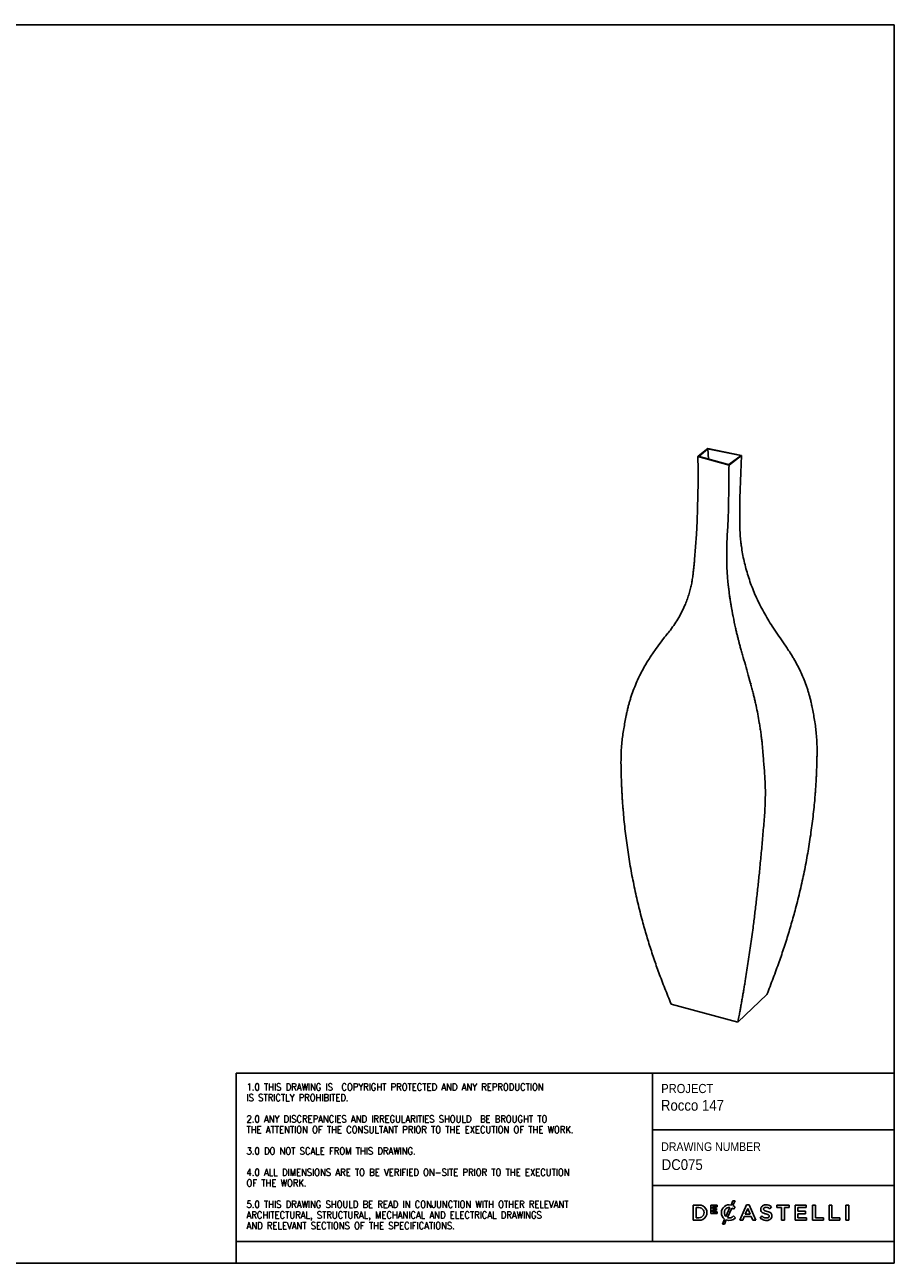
# Model space of a CAD drawing. Header units: millimetres. Extents: x 136 to 3416, y 36 to 2332.
# Tile 2 of 2: x 1805 to 3416, y 36 to 2332. Entities that reach past the tile are written whole.
import ezdxf

# ---------------------------------------------------------------- set-up
doc = ezdxf.new("R2010")
doc.units = ezdxf.units.MM
doc.header["$LTSCALE"] = 8
doc.linetypes.add('SLD-Solido', pattern=[0])
doc.layers.add('NOTE', color=3, linetype='SLD-Solido')
doc.layers.add('SCHIZZI', color=9, linetype='Continuous')
doc.styles.add('SLDTEXTSTYLE0', font='GOTHIC.TTF', dxfattribs={"width": 0.913})
doc.styles.add('SLDTEXTSTYLE1', font='romans__.ttf', dxfattribs={"width": 0.893})

msp = doc.modelspace()

# ---------------------------------------------------------------- linework, layer by layer
for p, q in [((3052.59, 1531.98), (3070.01, 1546.21)), ((3053.37, 1531.77), (3070.25, 1545.89)), ((3131.57, 1533.34), (3069.74, 1546)), ((3070.01, 1546.21), (3132.73, 1533.48)), ((3071.49, 1526.84), (3070.25, 1545.89)), ((3052.59, 1531.98), (3052.03, 1531.48)), ((3109.64, 1515.83), (3052.03, 1531.48)), ((3110.2, 1516.32), (3052.59, 1531.98)), ((3109.32, 1516.56), (3131.96, 1533.64)), ((3109.38, 1510.04), (3109.64, 1515.83)), ((3110.2, 1516.32), (3109.64, 1515.83)), ((3132.73, 1533.48), (3110.2, 1516.32)), ((3106.3, 1385.69), (3106.1, 1380.6)), ((2973.06, 1173.8), (2989.93, 1196.48)), ((2973.06, 1173.8), (2964.94, 1161.61)), ((3209.04, 1188.12), (3217.16, 1176.37)), ((3149.45, 1111.01), (3145.21, 1126.55)), ((3179.89, 534.22), (3125.82, 482.74)), ((3002.66, 516.22), (3125.82, 482.74))]:
    msp.add_line(p, q)
at = {"flags": 128}
for points in [[(3052.03, 1531.48), (3052.3, 1507.32), (3052.26, 1483.24), (3051.92, 1459.23), (3051.28, 1435.31), (3050.34, 1411.47), (3049.09, 1387.71), (3047.55, 1364.05), (3045.7, 1340.49)], [(3132.73, 1533.48), (3131.9, 1517.44), (3131.2, 1501.5), (3130.61, 1485.67), (3130.13, 1469.95), (3129.78, 1454.35), (3129.54, 1438.86), (3129.41, 1423.49), (3129.41, 1408.24)], [(3106.3, 1385.69), (3107.09, 1401.7), (3107.77, 1417.61), (3108.33, 1433.42), (3108.78, 1449.11), (3109.1, 1464.68), (3109.31, 1480.14), (3109.41, 1495.48), (3109.38, 1510.04)], [(3189.69, 1216.92), (3192.09, 1213.28), (3194.49, 1209.65), (3196.9, 1206.04), (3199.31, 1202.43), (3201.74, 1198.84), (3204.17, 1195.25), (3206.6, 1191.68), (3209.04, 1188.12)], [(3217.16, 1176.37), (3217.18, 1176.35), (3217.2, 1176.32), (3217.21, 1176.3), (3217.23, 1176.28), (3217.25, 1176.25), (3217.26, 1176.23), (3217.28, 1176.21), (3217.29, 1176.18)], [(2964.94, 1161.61), (2964.93, 1161.59), (2964.91, 1161.56), (2964.89, 1161.54), (2964.88, 1161.52), (2964.86, 1161.49), (2964.84, 1161.47), (2964.83, 1161.44), (2964.81, 1161.42)], [(3145.21, 1126.55), (3143.92, 1131.23), (3142.62, 1135.91), (3141.31, 1140.58), (3139.99, 1145.25), (3138.66, 1149.92), (3137.32, 1154.58), (3135.97, 1159.24), (3134.61, 1163.89)], [(3149.52, 1110.76), (3149.51, 1110.79), (3149.5, 1110.82), (3149.5, 1110.85), (3149.49, 1110.88), (3149.48, 1110.91), (3149.47, 1110.94), (3149.46, 1110.97), (3149.45, 1111.01)], [(3150.47, 1110.96), (3150.46, 1110.99), (3150.45, 1111.02), (3150.44, 1111.05), (3150.44, 1111.08), (3150.43, 1111.11), (3150.42, 1111.15), (3150.41, 1111.18), (3150.4, 1111.21)], [(3263.08, 1069.42), (3263.66, 1066.51), (3264.24, 1063.6), (3264.8, 1060.68), (3265.36, 1057.75), (3265.92, 1054.81), (3266.47, 1051.87), (3267.01, 1048.92), (3267.54, 1045.96)], [(2919.02, 1051.17), (2918.44, 1048.15), (2917.87, 1045.14), (2917.3, 1042.13), (2916.74, 1039.12), (2916.18, 1036.12), (2915.63, 1033.13), (2915.09, 1030.14), (2914.56, 1027.15)], [(3174.53, 956.36), (3174.25, 959.57), (3173.98, 962.78), (3173.71, 965.99), (3173.45, 969.22), (3173.2, 972.44), (3172.95, 975.67), (3172.7, 978.91), (3172.47, 982.15)], [(3272.7, 981.87), (3272.69, 981.46), (3272.69, 981.06), (3272.68, 980.65), (3272.68, 980.24), (3272.67, 979.84), (3272.67, 979.43), (3272.66, 979.02), (3272.66, 978.61)], [(2909.4, 961.99), (2909.4, 961.56), (2909.41, 961.14), (2909.41, 960.72), (2909.42, 960.29), (2909.42, 959.87), (2909.43, 959.45), (2909.43, 959.02), (2909.44, 958.6)], [(3176.07, 876.75), (3176.46, 886.47), (3176.47, 886.89), (3176.49, 887.31), (3176.51, 887.73), (3176.52, 888.14), (3176.54, 888.56), (3176.55, 888.98), (3176.57, 889.4)], [(3191.44, 564.47), (3190.01, 560.7), (3188.57, 556.92), (3187.13, 553.14), (3185.69, 549.36), (3184.25, 545.58), (3182.8, 541.8), (3181.35, 538.01), (3179.89, 534.22)], [(2990.64, 545.54), (2992.07, 541.95), (2993.5, 538.36), (2994.94, 534.78), (2996.38, 531.2), (2997.83, 527.63), (2999.28, 524.06), (3000.73, 520.5), (3002.66, 516.22)], [(3125.82, 482.74), (3125.93, 483.27), (3126.03, 483.8), (3126.14, 484.33), (3126.24, 484.85), (3126.35, 485.38), (3126.45, 485.91), (3126.56, 486.44), (3126.66, 486.97)]]:
    msp.add_lwpolyline(points, dxfattribs=at)
for centre, radius, start, end in [((3672.26, 1350.4), 566.96, 176.94689, 191.61191), ((3235.15, 998.56), 315.13, 139.74565, 141.09318), ((2825.45, 1345.44), 221.7, 319.74749, 322.30456)]:
    msp.add_arc(centre, radius, start, end)
for points, knots in [([(3189.69, 1216.92), (3186.89, 1221.3), (3181.33, 1229.99), (3173.78, 1243.16), (3166.86, 1256.25), (3160.55, 1269.44), (3154.78, 1282.83), (3149.54, 1296.46), (3144.9, 1310.16), (3140.88, 1323.86), (3137.47, 1337.54), (3134.65, 1351.28), (3132.83, 1362.54), (3131.69, 1371.26), (3131, 1377.43), (3130.48, 1383.16), (3130.07, 1388.76), (3129.75, 1394.53), (3129.49, 1401.12), (3129.44, 1405.77), (3129.41, 1408.24)], [0, 0, 0, 0, 0.0735684, 0.1457909, 0.2166775, 0.286239, 0.3571564, 0.4285838, 0.4999922, 0.5701114, 0.640132, 0.7100648, 0.7803217, 0.8118741, 0.8431982, 0.8742949, 0.8993843, 0.9286048, 0.9621433, 1, 1, 1, 1]), ([(3042.71, 1311.53), (3042.95, 1313.61), (3043.47, 1317.99), (3044.21, 1324.9), (3044.98, 1332.48), (3045.45, 1337.74), (3045.7, 1340.49)], [0, 0, 0, 0, 0.21362799, 0.45150263, 0.7136261, 1, 1, 1, 1]), ([(3000.87, 1209.88), (3003.67, 1213.67), (3009.23, 1221.2), (3016.59, 1233.07), (3023.14, 1245.26), (3028.35, 1256.78), (3032.46, 1267.52), (3035.68, 1277.37), (3037.92, 1285.62), (3039.44, 1292.17), (3040.39, 1296.76), (3041.23, 1301.35), (3041.99, 1306.21), (3042.46, 1309.67), (3042.71, 1311.53)], [0, 0, 0, 0, 0.1267439, 0.2520734, 0.3763668, 0.5000117, 0.5933862, 0.6866733, 0.7797944, 0.8237203, 0.8679443, 0.9059877, 0.949412, 1, 1, 1, 1]), ([(3107.67, 1298.64), (3107.84, 1296.86), (3108.5, 1289.8), (3110.3, 1275.69), (3113.18, 1256.3), (3117.03, 1235.12), (3120.52, 1218.56), (3123.27, 1206.69), (3124.98, 1199.56), (3126.65, 1192.93), (3128.32, 1186.45), (3130.09, 1179.78), (3132.2, 1172.16), (3133.78, 1166.76), (3134.61, 1163.89)], [0, 0, 0, 0, 0.0403014, 0.1602436, 0.317245, 0.4739396, 0.6311013, 0.6841114, 0.7367049, 0.7888832, 0.8309931, 0.8800593, 0.9363947, 1, 1, 1, 1]), ([(3263.08, 1069.42), (3262.53, 1072.04), (3261.46, 1077.09), (3259.66, 1084.37), (3257.84, 1091.06), (3255.86, 1097.63), (3252.96, 1106.47), (3248.81, 1117.68), (3243.92, 1129.09), (3239.39, 1138.6), (3235.53, 1146.15), (3231.56, 1153.41), (3227.34, 1160.6), (3222.64, 1168.19), (3219.13, 1173.43), (3217.29, 1176.18)], [0, 0, 0, 0, 0.0704499, 0.1357203, 0.1958148, 0.2508902, 0.3140033, 0.4371921, 0.5594723, 0.632612, 0.7062493, 0.7752068, 0.8423241, 0.9172533, 1, 1, 1, 1]), ([(2919.02, 1051.17), (2919.57, 1053.91), (2920.64, 1059.19), (2922.45, 1066.74), (2924.27, 1073.65), (2926.24, 1080.45), (2929.14, 1089.6), (2933.29, 1101.18), (2938.18, 1112.94), (2942.71, 1122.74), (2946.58, 1130.51), (2950.55, 1137.97), (2954.77, 1145.4), (2959.47, 1153.23), (2962.97, 1158.6), (2964.81, 1161.42)], [0, 0, 0, 0, 0.0704499, 0.1357203, 0.1958148, 0.2508902, 0.3140033, 0.4371921, 0.5594723, 0.632612, 0.7062493, 0.7752068, 0.8423241, 0.9172533, 1, 1, 1, 1]), ([(3149.52, 1110.76), (3150.36, 1107.71), (3151.96, 1101.84), (3154.13, 1093.36), (3156.04, 1085.54), (3157.84, 1077.81), (3160.18, 1067.36), (3162.91, 1054), (3165.38, 1040.27), (3167.23, 1028.73), (3168.57, 1019.51), (3169.72, 1010.58), (3170.76, 1001.65), (3171.71, 992.19), (3172.21, 985.61), (3172.47, 982.15)], [0, 0, 0, 0, 0.070477, 0.1357588, 0.195849, 0.2509056, 0.314056, 0.4372466, 0.5595309, 0.6326841, 0.7062957, 0.7752364, 0.8423734, 0.9172927, 1, 1, 1, 1]), ([(3271.02, 1020.87), (3270.57, 1024.95), (3269.66, 1033.33), (3268.26, 1041.68), (3267.54, 1045.96)], [0, 0, 0, 0, 0.4870352, 1, 1, 1, 1]), ([(2911.08, 1001.9), (2911.52, 1006.02), (2912.44, 1014.47), (2913.84, 1022.86), (2914.56, 1027.15)], [0, 0, 0, 0, 0.4870352, 1, 1, 1, 1]), ([(3272.7, 981.87), (3272.7, 985.98), (3272.71, 994.38), (3272.17, 1007.39), (3271.41, 1016.31), (3271.02, 1020.87)], [0, 0, 0, 0, 0.317893, 0.6512239, 1, 1, 1, 1]), ([(2909.4, 961.99), (2909.4, 966.25), (2909.39, 974.99), (2909.93, 988.31), (2910.69, 997.3), (2911.08, 1001.9)], [0, 0, 0, 0, 0.317893, 0.6512239, 1, 1, 1, 1]), ([(3191.44, 564.47), (3193.36, 569.6), (3197.1, 579.6), (3202.34, 594.24), (3207.22, 608.32), (3211.9, 622.34), (3217.97, 641.24), (3225.17, 665.06), (3233.58, 695.43), (3241.63, 727.68), (3249.12, 761.8), (3255.6, 795.96), (3261.06, 830.13), (3265.49, 864.27), (3268.06, 890.02), (3269.46, 907.37), (3270.11, 916.39), (3270.7, 925.49), (3271.22, 934.6), (3271.61, 942.6), (3271.89, 949.19), (3272.08, 954.35), (3272.24, 959.47), (3272.39, 965.07), (3272.54, 971.55), (3272.62, 976.16), (3272.66, 978.61)], [0, 0, 0, 0, 0.037689, 0.0733721, 0.1070506, 0.1404866, 0.1756005, 0.2446062, 0.3136037, 0.3957282, 0.4778618, 0.5600057, 0.6421318, 0.724261, 0.8062614, 0.8279516, 0.849675, 0.8714321, 0.8938048, 0.915571, 0.9293962, 0.941518, 0.9529836, 0.9665524, 0.9822245, 1, 1, 1, 1]), ([(2990.64, 545.54), (2988.72, 550.45), (2984.97, 560.01), (2979.73, 574.04), (2974.85, 587.57), (2970.18, 601.1), (2964.11, 619.4), (2956.91, 642.58), (2948.5, 672.31), (2940.46, 704.09), (2932.97, 737.96), (2926.49, 772.1), (2921.03, 806.49), (2916.6, 841.07), (2914.03, 867.32), (2912.64, 885.09), (2911.98, 894.34), (2911.39, 903.69), (2910.87, 913.06), (2910.49, 921.31), (2910.21, 928.11), (2910.02, 933.45), (2909.86, 938.75), (2909.7, 944.57), (2909.56, 951.29), (2909.48, 956.06), (2909.44, 958.6)], [0, 0, 0, 0, 0.037689, 0.0733721, 0.1070506, 0.1404866, 0.1756005, 0.2446062, 0.3136037, 0.3957282, 0.4778618, 0.5600057, 0.6421318, 0.724261, 0.8062614, 0.8279516, 0.849675, 0.8714321, 0.8938048, 0.915571, 0.9293962, 0.941518, 0.9529836, 0.9665524, 0.9822245, 1, 1, 1, 1]), ([(3174.53, 956.36), (3174.91, 952), (3175.67, 943.05), (3176.12, 934.24), (3176.36, 929.73)], [0, 0, 0, 0, 0.48722282, 1, 1, 1, 1]), ([(3176.36, 929.73), (3176.53, 925.4), (3176.89, 916.53), (3176.99, 903.07), (3176.71, 894.02), (3176.57, 889.4)], [0, 0, 0, 0, 0.3182777, 0.6516085, 1, 1, 1, 1]), ([(3176.07, 876.75), (3175.93, 874.81), (3175.39, 867.53), (3174.43, 855.16), (3173.16, 839.52), (3171.41, 818.84), (3169.09, 793.12), (3166.24, 763.79), (3163.34, 735.96), (3160.4, 709.56), (3157.32, 683.54), (3153.73, 655.07), (3149.58, 624.32), (3144.78, 591.5), (3140.96, 567.3), (3138.3, 551.21), (3136.89, 542.92), (3135.46, 534.59), (3134.01, 526.32), (3132.75, 519.32), (3131.74, 513.75), (3131, 509.74), (3130.28, 505.89), (3129.52, 501.92), (3128.66, 497.41), (3127.69, 492.36), (3127.02, 488.83), (3126.66, 486.97)], [0, 0, 0, 0, 0.01342425, 0.05039745, 0.08631063, 0.12307971, 0.19648076, 0.26987844, 0.33539763, 0.40091718, 0.46644761, 0.53198354, 0.61934271, 0.70670037, 0.79399747, 0.81706519, 0.84014994, 0.86325219, 0.8869948, 0.91014155, 0.92278907, 0.93473147, 0.9445664, 0.95601068, 0.96906435, 0.98372745, 1, 1, 1, 1])]:
    msp.add_open_spline(points, degree=3, knots=knots)
at = {"layer": 'SCHIZZI'}
msp.add_line((3415.57, 2332.02), (135.72, 2332.02), dxfattribs=at)
at = {"layer": 'SCHIZZI', "color": 7, "true_color": 0xffffff}
for p, q in [((3415.72, 36.02), (3415.57, 2332.02)), ((2196.17, 388.22), (2196.17, 76.02)), ((2196.17, 388.22), (3415.7, 388.22)), ((2967.52, 388.22), (2967.52, 76.02)), ((2967.52, 283.57), (3415.7, 283.57)), ((2967.52, 179.85), (3415.71, 179.85)), ((3053.88, 143.93), (3043.34, 143.93)), ((3043.34, 143.93), (3043.34, 115.74)), ((3048.52, 120.49), (3048.52, 139.18)), ((3048.52, 139.18), (3053.88, 139.18)), ((3087.52, 143.73), (3075.73, 143.73)), ((3075.73, 143.73), (3075.73, 128.1)), ((3079.15, 137.5), (3079.15, 140.67)), ((3079.15, 140.67), (3087.52, 140.67)), ((3087.52, 140.67), (3087.52, 143.73)), ((3111.31, 139.52), (3103.65, 122.72)), ((3106.64, 120.7), (3114.71, 138.4)), ((3116.78, 151.41), (3113.39, 143.97)), ((3120.69, 151.41), (3116.78, 151.41)), ((3116.81, 142.89), (3120.69, 151.41)), ((3117.81, 136.09), (3121.14, 139.93)), ((3121.14, 139.93), (3121.05, 140.02)), ((3142.07, 144.13), (3129.67, 115.74)), ((3139.78, 127.11), (3144.35, 137.77)), ((3146.79, 144.13), (3142.07, 144.13)), ((3144.35, 137.77), (3148.96, 127.11)), ((3146.83, 144.04), (3146.79, 144.13)), ((3159.19, 115.74), (3146.83, 144.04)), ((3185.44, 136.86), (3188.23, 140.79)), ((3220.99, 143.93), (3198.07, 143.93)), ((3198.07, 143.93), (3198.07, 139.1)), ((3198.07, 139.1), (3206.92, 139.1)), ((3206.92, 139.1), (3206.92, 115.74)), ((3212.14, 115.74), (3212.14, 139.1)), ((3212.14, 139.1), (3220.99, 139.1)), ((3220.99, 139.1), (3220.99, 143.93)), ((3252.84, 143.93), (3231.87, 143.93)), ((3231.87, 143.93), (3231.87, 115.74)), ((3237.05, 132.29), (3237.05, 139.26)), ((3237.05, 139.26), (3252.84, 139.26)), ((3252.84, 139.26), (3252.84, 143.93)), ((3269.74, 143.93), (3264.55, 143.93)), ((3264.55, 143.93), (3264.55, 115.74)), ((3269.74, 120.49), (3269.74, 143.93)), ((3300.39, 143.93), (3295.21, 143.93)), ((3295.21, 143.93), (3295.21, 115.74)), ((3300.39, 120.49), (3300.39, 143.93)), ((3326.14, 143.93), (3326.14, 115.74)), ((3331.32, 143.93), (3326.14, 143.93)), ((3331.32, 115.74), (3331.32, 143.93)), ((3043.34, 115.74), (3053.88, 115.74)), ((3053.88, 120.49), (3048.52, 120.49)), ((3075.73, 128.1), (3087.63, 128.1)), ((3086.52, 137.5), (3079.15, 137.5)), ((3079.15, 134.44), (3086.52, 134.44)), ((3079.15, 131.16), (3079.15, 134.44)), ((3087.63, 131.16), (3079.15, 131.16)), ((3086.52, 134.44), (3086.52, 137.5)), ((3087.63, 128.1), (3087.63, 131.16)), ((3095.5, 129.7), (3095.5, 129.75)), ((3101.44, 117.86), (3097.22, 108.6)), ((3101.13, 108.6), (3104.6, 116.19)), ((3121.34, 120.35), (3118.01, 123.73)), ((3121.25, 120.25), (3121.34, 120.35)), ((3129.67, 115.74), (3134.99, 115.74)), ((3134.99, 115.74), (3137.86, 122.48)), ((3137.86, 122.48), (3150.87, 122.48)), ((3148.96, 127.11), (3139.78, 127.11)), ((3150.87, 122.48), (3153.7, 115.74)), ((3153.7, 115.74), (3159.19, 115.74)), ((3170.43, 123.59), (3167.31, 119.87)), ((3206.92, 115.74), (3212.14, 115.74)), ((3231.87, 115.74), (3253.04, 115.74)), ((3251.04, 132.29), (3237.05, 132.29)), ((3237.05, 127.62), (3251.04, 127.62)), ((3237.05, 120.41), (3237.05, 127.62)), ((3253.04, 120.41), (3237.05, 120.41)), ((3251.04, 127.62), (3251.04, 132.29)), ((3253.04, 115.74), (3253.04, 120.41)), ((3264.55, 115.74), (3284.41, 115.74)), ((3284.41, 120.49), (3269.74, 120.49)), ((3284.41, 115.74), (3284.41, 120.49)), ((3295.21, 115.74), (3315.06, 115.74)), ((3315.06, 120.49), (3300.39, 120.49)), ((3315.06, 115.74), (3315.06, 120.49)), ((3326.14, 115.74), (3331.32, 115.74)), ((3097.22, 108.6), (3101.13, 108.6)), ((2196.17, 76.02), (2196.17, 36.02)), ((2196.17, 76.02), (3415.72, 76.02)), ((135.72, 36.02), (3415.72, 36.02))]:
    msp.add_line(p, q, dxfattribs=at)
for centre, radius, start, end in [((3054.65, 129.83), 14.11, 266.90157, 93.09843), ((3054.08, 129.83), 9.35, 268.76628, 91.23372), ((3109.96, 129.92), 14.46, 76.24523, 180.89091), ((3109.94, 130.81), 8.82, 81.04863, 153.58432), ((3107.58, 125.6), 14.65, 45.72598, 60.90731), ((3110.53, 129.05), 15.2, 45.71394, 65.58709), ((3177.45, 135.9), 9.09, 162.43966, 192.31941), ((3176.22, 136.04), 7.87, 114.63446, 160.64301), ((3177.9, 132.36), 11.92, 89.50788, 114.63446), ((3176.62, 136.47), 3.13, 146.85935, 193.31029), ((3177.19, 135.54), 4.14, 98.98092, 140.32353), ((3177.99, 130.45), 9.3, 77.54474, 98.98092), ((3178.12, 127.41), 16.86, 72.44471, 90.39732), ((3176.75, 126.03), 13.88, 51.25781, 76.47292), ((3177.44, 126.76), 17.69, 52.42183, 70.96437), ((3110.27, 129.7), 14.77, 180, 233.25786), ((3111.72, 129.92), 10.81, 153.58432, 221.73663), ((3109.96, 130.39), 15.18, 249.30365, 318.58458), ((3110.12, 129.43), 9.4, 248.28377, 285.8766), ((3109.09, 132.01), 12.17, 287.21436, 317.11848), ((3178.9, 132.6), 17.21, 227.67997, 255.77334), ((3174.49, 135.09), 6.02, 190.78984, 232.66765), ((3179.79, 133.27), 13.46, 225.98856, 252.68232), ((3177.62, 139.19), 11.18, 232.66765, 251.27083), ((3176.12, 136.36), 2.62, 193.31029, 230.56735), ((3182.77, 152.23), 25.19, 249.70068, 255.51463), ((3178.55, 139.65), 6.7, 232.44778, 252.59774), ((3179.09, 133.36), 18, 255.77334, 272.44794), ((3179.14, 131.2), 11.29, 252.68232, 275.6739), ((3173.13, 114.91), 13.36, 73.32325, 75.51463), ((3187.06, 163.04), 31.59, 250.55867, 257.31246), ((3181.21, 143.55), 16.41, 254.99999, 258.29329), ((3173.15, 104.66), 23.31, 70.27129, 78.29329), ((3179.55, 127.23), 11.85, 271.47111, 299.92604), ((3175.8, 111.73), 20.95, 64.63254, 78.09895), ((3179.83, 125.2), 5.26, 274.6813, 307.58878), ((3178.29, 118.56), 8.49, 58.43436, 71.28416), ((3181.32, 123.37), 2.81, 27.46177, 59.71525), ((3181.24, 123.22), 2.82, 309.48388, 346.59381), ((3180.69, 123.35), 3.39, 346.59381, 22.92671), ((3181.92, 123.64), 7.57, 28.77124, 67.85987), ((3181.82, 123.28), 7.3, 299.92604, 337.37946), ((3179.97, 123.87), 9.23, 338.409, 21.69569)]:
    msp.add_arc(centre, radius, start, end, dxfattribs=at)

# ---------------------------------------------------------------- texts
at = {"layer": 'NOTE', "color": 7, "true_color": 0xffffff, "attachment_point": 1}
for s, insert, char_height, style in [('1.0 THIS DRAWING IS  COPYRIGHT PROTECTED AND ANY REPRODUCTION', (2215.46, 369.07), 12.8, 'SLDTEXTSTYLE1'), ('PROJECT', (2983.93, 368.41), 16.933, 'SLDTEXTSTYLE0'), ('IS STRICTLY PROHIBITED.', (2215.46, 349.31), 12.8, 'SLDTEXTSTYLE1'), ('Rocco 147', (2983.4, 338.8), 20, 'SLDTEXTSTYLE0'), ('2.0 ANY DISCREPANCIES AND IRREGULARITIES SHOULD  BE BROUGHT TO ', (2215.46, 309.8), 12.8, 'SLDTEXTSTYLE1'), ('THE ATTENTION OF THE CONSULTANT PRIOR TO THE EXECUTION OF THE WORK.', (2215.46, 290.05), 12.8, 'SLDTEXTSTYLE1'), ('DRAWING NUMBER', (2983.93, 260.19), 16, 'SLDTEXTSTYLE0'), ('3.0 DO NOT SCALE FROM THIS DRAWING.', (2215.46, 250.54), 12.8, 'SLDTEXTSTYLE1'), ('4.0 ALL DIMENSIONS ARE TO BE VERIFIED ON-SITE PRIOR TO THE EXECUTION ', (2215.46, 211.02), 12.8, 'SLDTEXTSTYLE1'), (' DC075', (2978.08, 228.82), 20, 'SLDTEXTSTYLE0'), ('OF THE WORK.', (2215.46, 191.27), 12.8, 'SLDTEXTSTYLE1'), ('5.0 THIS DRAWING SHOULD BE READ IN CONJUNCTION WITH OTHER RELEVANT ', (2215.46, 151.76), 12.8, 'SLDTEXTSTYLE1'), ('ARCHITECTURAL, STRUCTURAL, MECHANICAL AND ELECTRICAL DRAWINGS ', (2215.46, 132), 12.8, 'SLDTEXTSTYLE1'), ('AND RELEVANT SECTIONS OF THE SPECIFICATIONS.', (2215.46, 112.25), 12.8, 'SLDTEXTSTYLE1')]:
    msp.add_mtext(s, dxfattribs=dict(at, insert=insert, char_height=char_height, style=style))

doc.saveas('drawing.dxf')
